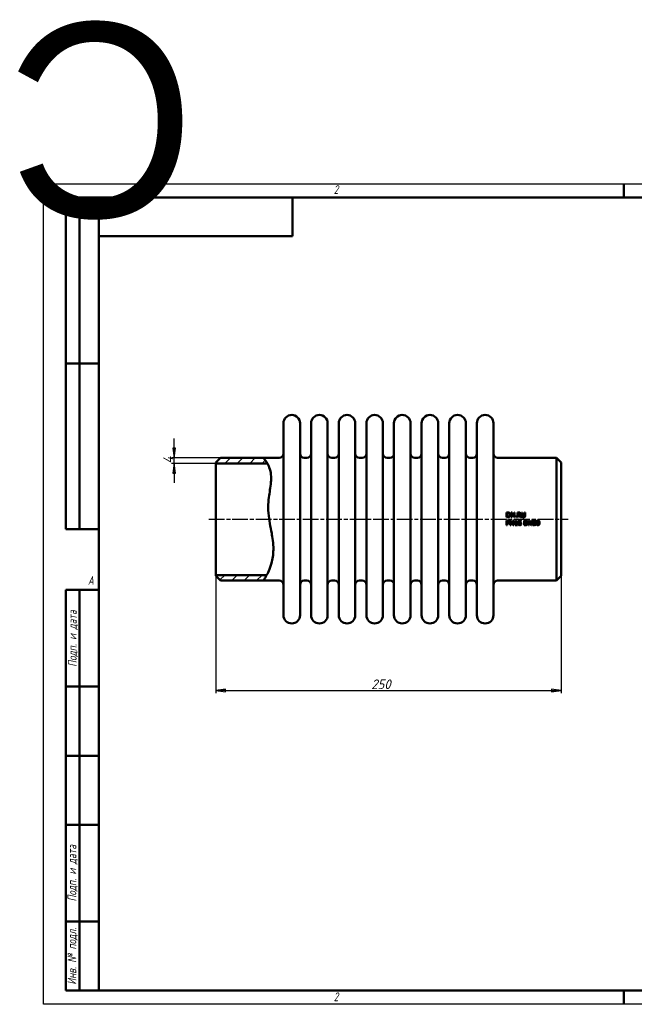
# Model space of a CAD drawing. Header units: millimetres. Extents: x -858 to 2365, y -139 to 713.
# Tile 2 of 4: x -17 to 427, y 0 to 713. Entities that reach past the tile are written whole.
import ezdxf
from ezdxf.enums import TextEntityAlignment as Align

# ---------------------------------------------------------------- set-up
doc = ezdxf.new("R2018")
doc.units = ezdxf.units.MM
doc.header["$LTSCALE"] = 2
doc.linetypes.add('CHAIN', pattern=[0.7087, 0.4724, -0.0591, 0.1181, -0.0591])
for name, color, linetype, lineweight in [('Видимый контур (ГОСТ)', 7, 'Continuous', 50), ('Кромка (ГОСТ)', 7, 'Continuous', 50), ('Обозначение (ГОСТ)', 7, 'Continuous', 25), ('Осевая линия (ГОСТ)', 7, 'Continuous', 25), ('Размер (ГОСТ)', 7, 'Continuous', 25), ('Штриховка (ГОСТ)', 7, 'Continuous', 18), ('Эскизная геометрия (ГОСТ)', 7, 'Continuous', 50)]:
    doc.layers.add(name, color=color, linetype=linetype, lineweight=lineweight)
doc.styles.add('Альтернативный текст (ГОСТ)', font='arial.ttf', dxfattribs={"width": 0.8})
doc.styles.add('Обычный текст (ГОСТ)', font='GOST Common Italic.ttf')
doc.dimstyles.new('Обычный (ГОСТ)', dxfattribs={"dimscale": 2, "dimtxt": 3.5, "dimasz": 3.5, "dimexe": 1, "dimexo": 0, "dimgap": 0.5, "dimtad": 1, "dimtxsty": 'Обычный текст (ГОСТ)', "dimblk": 'Filled-1', "dimcen": 0.09, "dimdle": 15, "dimclrd": 256, "dimclre": 256, "dimclrt": 256, "dimazin": 2, "dimtfac": 0.714286, "dimtdec": 3, "dimtmove": 0, "dimatfit": 3, "dimfxl": 1, "dimtolj": 1, "dimlwd": 25, "dimlwe": 25, "dimarcsym": 0})
pattern_1 = [(45, (0, 0), (-4.49013, 4.49013), [])]

# ---------------------------------------------------------------- blocks, each defined once
blk = doc.blocks.new('Рамки ГОСТ - Рамка')
at = {"layer": 'Кромка (ГОСТ)', "lineweight": 25}
for p, q in [((0, 0), (0, 297)), ((0, 297), (420, 297)), ((420, 297), (420, 0)), ((420, 0), (0, 0))]:
    blk.add_line(p, q, dxfattribs=at)
at = {"layer": 'Кромка (ГОСТ)'}
for p, q in [((210, 292), (210, 297)), ((415, 292), (20, 292)), ((20, 292), (20, 5)), ((415, 5), (415, 292)), ((20, 5), (415, 5)), ((210, 5), (210, 0))]:
    blk.add_line(p, q, dxfattribs=at)
at = {"layer": 'Кромка (ГОСТ)', "char_height": 3.17, "attachment_point": 1, "style": 'Альтернативный текст (ГОСТ)'}
for s, insert, width in [('\\fGOST Common|b0|i1;{\\H3.1700;2}', (105, 296.5), 5.2328), ('\\fGOST Common|b0|i1;{\\H3.1700;1}', (315.02, 296.44), 5.2327), ('\\fGOST Common|b0|i1;{\\H3.1700;A}', (16, 155), 5.1335), ('\\fGOST Common|b0|i1;{\\H3.1700;A}', (416, 148.5), 5.0704), ('\\fGOST Common|b0|i1;{\\H3.1700;2}', (104.99, 4.3), 5.2328), ('\\fGOST Common|b0|i1;{\\H3.1700;1}', (315, 4.14), 6.6287)]:
    blk.add_mtext(s, dxfattribs=dict(at, insert=insert, width=width))
blk = doc.blocks.new('ГОСТ - Доп. графы 1')
at = {"layer": 'Эскизная геометрия (ГОСТ)'}
for p, q in [((-12, 0), (-12, 145)), ((-12, 145), (0, 145)), ((-7, 145), (-7, 0)), ((-12, 110), (-7, 110)), ((-7, 110), (0, 110)), ((-12, 85), (-7, 85)), ((-7, 85), (0, 85)), ((-12, 60), (-7, 60)), ((-7, 60), (0, 60)), ((-12, 25), (-7, 25)), ((-7, 25), (0, 25)), ((0, 0), (-12, 0))]:
    blk.add_line(p, q, dxfattribs=at)
at = {"layer": 'Обозначение (ГОСТ)', "char_height": 3.17, "attachment_point": 5, "rotation": 90, "style": 'Альтернативный текст (ГОСТ)'}
for s, insert, width in [('\\fGOST Common|b0|i1;{\\H3.1700;Подп. и дата}', (-9.37, 127.41), 34.7679), ('\\fGOST Common|b0|i1;{\\H3.1700;Подп. и дата}', (-9.5, 42.47), 35.1486), ('\\fGOST Common|b0|i1;{\\H3.1700;Инв. № подл.}', (-9.5, 12.41), 24.9618)]:
    blk.add_mtext(s, dxfattribs=dict(at, insert=insert, width=width))
at = {"layer": 'Обозначение (ГОСТ)', "lineweight": 30, "flags": 17}
for tag, p in [('Подп._и_дата_2', (-3.53, 127.51)), ('Инв._номер_дубликата', (-3.41, 97.47)), ('Взамен_инв._номера', (-3.46, 72.53)), ('Подп._и_дата_1', (-3.42, 42.35)), ('ИНВЕНТАРНЫЙ_НОМЕР', (-3.33, 12.68))]:
    blk.add_attdef(tag, text='', height=3.17, rotation=90, dxfattribs=at).set_placement(p, align=Align.MIDDLE_CENTER)
blk = doc.blocks.new('ГОСТ - Доп. графы 2')
at = {"layer": 'Эскизная геометрия (ГОСТ)'}
for p, q in [((-12, 0), (-12, 120)), ((-12, 120), (0, 120)), ((-7, 0), (-7, 120)), ((-12, 60), (0, 60)), ((0, 0), (-12, 0))]:
    blk.add_line(p, q, dxfattribs=at)
at = {"layer": 'Обозначение (ГОСТ)', "lineweight": 30, "flags": 17}
for tag, p in [('Первичная_применяемость', (-3.65, 90.03)), ('Справочный_номер', (-3.55, 30.02))]:
    blk.add_attdef(tag, text='', height=3.17, rotation=90, dxfattribs=at).set_placement(p, align=Align.MIDDLE_CENTER)
blk = doc.blocks.new('ГОСТ - Доп. графы 3')
at = {"layer": 'Эскизная геометрия (ГОСТ)'}
for p, q in [((0, 0), (70, 0)), ((70, 0), (70, -14)), ((70, -14), (0, -14))]:
    blk.add_line(p, q, dxfattribs=at)
at = {"layer": 'Обозначение (ГОСТ)', "lineweight": 30}
blk.add_attdef('ОБОЗНАЧЕНИЕ', text='', height=5, rotation=180, dxfattribs=at).set_placement((34.94, -6.97), align=Align.MIDDLE_CENTER)
blk = doc.blocks.new('Filled-1')
at = {"color": 0}
for p, q in [((0, 0), (-1, 0.14)), ((-1, 0.14), (-1, -0.14)), ((-1, 0), (0, 0)), ((-1, -0.14), (0, 0))]:
    blk.add_line(p, q, dxfattribs=at)
at = {"color": 0, "flags": 128}
blk.add_lwpolyline([(-1, -0.14), (0, 0), (-1, 0.14), (-1, -0.14)], dxfattribs=at)
at = {"color": 0}
blk.add_solid([(-1, -0.14), (0, 0), (-1, 0.14), (-1, -0.14)], dxfattribs=at)
blk = doc.blocks.new('*D9')
at = {"layer": 'Defpoints', "color": 0, "linetype": 'Continuous', "transparency": 16777216}
for p in [(124.56, 310.23), (374.56, 310.23), (374.56, 227.2)]:
    blk.add_point(p, dxfattribs=at)
at = {"layer": 'Размер (ГОСТ)', "linetype": 'Continuous', "lineweight": 25, "transparency": 16777216}
for p, q in [((124.56, 310.23), (124.56, 225.2)), ((374.56, 310.23), (374.56, 225.2)), ((131.56, 227.2), (367.56, 227.2))]:
    blk.add_line(p, q, dxfattribs=at)
at = {"layer": 'Размер (ГОСТ)', "linetype": 'Continuous', "lineweight": 25, "transparency": 16777216, "xscale": 7, "yscale": 7, "zscale": 7, "rotation": 180}
blk.add_blockref('Filled-1', (124.56, 227.2), dxfattribs=at)
at = {"layer": 'Размер (ГОСТ)', "linetype": 'Continuous', "lineweight": 25, "transparency": 16777216, "xscale": 7, "yscale": 7, "zscale": 7}
blk.add_blockref('Filled-1', (374.56, 227.2), dxfattribs=at)
at = {"layer": 'Размер (ГОСТ)', "linetype": 'Continuous', "lineweight": 25, "transparency": 16777216, "insert": (237.13, 235.2), "char_height": 7, "attachment_point": 1, "style": 'Обычный текст (ГОСТ)'}
blk.add_mtext('\\A1;250', dxfattribs=at)
blk = doc.blocks.new('*D11')
at = {"layer": 'Defpoints', "color": 0, "linetype": 'Continuous', "transparency": 16777216}
for p in [(94.56, 395.63), (128.06, 395.63), (124.56, 391.63)]:
    blk.add_point(p, dxfattribs=at)
at = {"layer": 'Размер (ГОСТ)', "linetype": 'Continuous', "lineweight": 25, "transparency": 16777216}
for p, q in [((94.56, 402.63), (94.56, 409.63)), ((128.06, 395.63), (92.56, 395.63)), ((94.56, 391.63), (94.56, 395.63)), ((124.56, 391.63), (92.56, 391.63)), ((94.56, 384.63), (94.56, 377.63))]:
    blk.add_line(p, q, dxfattribs=at)
at = {"layer": 'Размер (ГОСТ)', "linetype": 'Continuous', "lineweight": 25, "transparency": 16777216, "xscale": 7, "yscale": 7, "zscale": 7}
for p, rotation in [((94.56, 395.63), 270), ((94.56, 391.63), 90)]:
    blk.add_blockref('Filled-1', p, dxfattribs=dict(at, rotation=rotation))
at = {"layer": 'Размер (ГОСТ)', "linetype": 'Continuous', "lineweight": 25, "transparency": 16777216, "insert": (86.56, 391.47), "char_height": 7, "attachment_point": 1, "rotation": 90, "style": 'Обычный текст (ГОСТ)'}
blk.add_mtext('\\A1;4', dxfattribs=at)

msp = doc.modelspace()

# ---------------------------------------------------------------- hatches: boundary and pattern name
at = {"layer": 'Штриховка (ГОСТ)'}
h = msp.add_hatch(dxfattribs=at)
h.set_pattern_fill('ANSI31', color=256, scale=50.8, style=0)
h.set_pattern_definition(pattern_1)
edge = h.paths.add_edge_path()
edge.add_spline(control_points=[(159.023, 395.63), (159.259, 395.382), (159.612, 395.011), (160.962, 393.137), (161.426, 392.447), (161.891, 391.631)], knot_values=[0, 0, 0, 0, 1.3175697, 1.3175697, 1.8887508, 1.8887508, 1.8887508, 1.8887508], degree=3, periodic=0)
edge.add_line((161.891, 391.631), (161.89, 391.63))
edge.add_line((161.89, 391.63), (124.561, 391.63))
edge.add_line((124.561, 391.63), (124.561, 392.13))
edge.add_line((124.561, 392.13), (128.061, 395.63))
edge.add_line((128.061, 395.63), (159.023, 395.63))
h = msp.add_hatch(dxfattribs=at)
h.set_pattern_fill('ANSI31', color=256, scale=50.8, style=0)
h.set_pattern_definition(pattern_1)
edge = h.paths.add_edge_path()
edge.add_line((128.061, 306.73), (124.561, 310.23))
edge.add_line((124.561, 310.23), (124.561, 310.73))
edge.add_line((124.561, 310.73), (161.451, 310.73))
edge.add_line((161.451, 310.73), (161.452, 310.73))
edge.add_spline(control_points=[(161.452, 310.73), (161.263, 310.382), (161.08, 310.056), (160.331, 308.751), (159.846, 307.986), (159.195, 306.981), (159.092, 306.83), (159.023, 306.73)], knot_values=[9.3460618, 9.3460618, 9.3460618, 9.3460618, 9.4579745, 9.4579745, 9.8241056, 9.8241056, 10.1787953, 10.1787953, 10.1787953, 10.1787953], degree=3, periodic=0)
edge.add_line((159.023, 306.73), (128.061, 306.73))

# ---------------------------------------------------------------- linework, layer by layer
at = {"layer": 'Видимый контур (ГОСТ)'}
for p, q in [((173.561, 281.73), (173.561, 420.63)), ((185.561, 281.73), (185.561, 420.63)), ((193.561, 281.73), (193.561, 420.63)), ((205.561, 281.73), (205.561, 420.63)), ((213.561, 281.73), (213.561, 420.63)), ((225.561, 281.73), (225.561, 420.63)), ((233.561, 281.73), (233.561, 420.63)), ((245.561, 281.73), (245.561, 420.63)), ((253.561, 281.73), (253.561, 420.63)), ((265.561, 281.73), (265.561, 420.63)), ((273.561, 281.73), (273.561, 420.63)), ((285.561, 281.73), (285.561, 420.63)), ((293.561, 281.73), (293.561, 420.63)), ((305.561, 281.73), (305.561, 420.63)), ((313.561, 281.73), (313.561, 420.63)), ((325.561, 281.73), (325.561, 420.63)), ((124.561, 392.13), (128.061, 395.63)), ((124.561, 391.63), (124.561, 392.13)), ((128.061, 395.63), (159.023, 395.63)), ((159.023, 395.63), (170.561, 395.63)), ((188.561, 395.63), (190.561, 395.63)), ((208.561, 395.63), (210.561, 395.63)), ((228.561, 395.63), (230.561, 395.63)), ((248.561, 395.63), (250.561, 395.63)), ((268.561, 395.63), (270.561, 395.63)), ((288.561, 395.63), (290.561, 395.63)), ((308.561, 395.63), (310.561, 395.63)), ((328.561, 395.63), (371.061, 395.63)), ((371.061, 306.73), (371.061, 395.63)), ((374.561, 392.13), (371.061, 395.63)), ((374.561, 392.13), (374.561, 310.23)), ((161.89, 391.63), (124.561, 391.63)), ((124.561, 310.73), (124.561, 391.63)), ((335.09, 356.073), (335.09, 352.573)), ((335.09, 356.073), (335.887, 356.073)), ((335.895, 352.573), (335.09, 352.573)), ((335.09, 350.311), (335.969, 350.311)), ((335.09, 350.311), (335.09, 346.811)), ((335.555, 352.976), (335.555, 355.671)), ((335.909, 355.671), (335.555, 355.671)), ((335.555, 352.976), (335.909, 352.976)), ((335.941, 349.908), (335.555, 349.908)), ((335.555, 348.513), (335.555, 349.908)), ((337.745, 350.311), (337.745, 346.811)), ((337.745, 350.311), (338.405, 350.311)), ((338.178, 349.829), (339.727, 346.811)), ((338.178, 346.811), (338.178, 349.829)), ((338.354, 356.073), (339.015, 356.073)), ((338.354, 356.073), (338.354, 352.573)), ((338.788, 352.573), (338.354, 352.573)), ((339.815, 347.54), (338.405, 350.311)), ((338.788, 352.573), (338.788, 355.591)), ((338.788, 355.591), (340.337, 352.573)), ((340.425, 353.302), (339.015, 356.073)), ((339.815, 350.311), (340.249, 350.311)), ((339.815, 350.311), (339.815, 347.54)), ((340.249, 346.811), (340.249, 350.311)), ((340.859, 352.573), (340.337, 352.573)), ((340.425, 356.073), (340.425, 353.302)), ((340.425, 356.073), (340.859, 356.073)), ((340.859, 352.573), (340.859, 356.073)), ((341.134, 349.834), (341.134, 349.514)), ((341.769, 349.514), (341.134, 349.514)), ((341.659, 353.243), (342.22, 353.243)), ((341.659, 353.243), (341.659, 352.573)), ((342.22, 352.573), (341.659, 352.573)), ((341.769, 349.514), (341.769, 347.168)), ((341.857, 350.322), (342.22, 350.322)), ((342.22, 352.573), (342.22, 353.243)), ((342.22, 347.168), (342.22, 350.322)), ((343.026, 356.073), (343.026, 352.573)), ((343.026, 356.073), (343.928, 356.073)), ((343.491, 352.573), (343.026, 352.573)), ((343.491, 354.355), (343.491, 355.671)), ((343.953, 355.671), (343.491, 355.671)), ((343.491, 354.355), (343.899, 354.355)), ((343.491, 352.573), (343.491, 353.966)), ((344.024, 353.966), (343.491, 353.966)), ((344.024, 353.966), (345.13, 352.573)), ((345.734, 352.573), (344.489, 354.097)), ((345.734, 352.573), (345.13, 352.573)), ((345.394, 349.877), (345.374, 349.877)), ((345.394, 349.877), (345.394, 350.328)), ((345.97, 356.073), (346.435, 356.073)), ((345.97, 356.073), (345.97, 353.889)), ((346.435, 353.889), (346.435, 356.073)), ((347.714, 350.311), (348.511, 350.311)), ((347.714, 350.311), (347.714, 346.811)), ((348.037, 356.073), (348.037, 353.878)), ((348.037, 356.073), (348.503, 356.073)), ((348.534, 349.908), (348.179, 349.908)), ((348.179, 347.214), (348.179, 349.908)), ((348.503, 353.889), (348.503, 356.073)), ((350.979, 350.311), (350.979, 346.811)), ((350.979, 350.311), (351.64, 350.311)), ((351.413, 349.829), (352.961, 346.811)), ((351.413, 346.811), (351.413, 349.829)), ((353.049, 347.54), (351.64, 350.311)), ((353.049, 350.311), (353.483, 350.311)), ((353.049, 350.311), (353.049, 347.54)), ((353.483, 346.811), (353.483, 350.311)), ((335.555, 346.811), (335.09, 346.811)), ((335.555, 348.513), (335.873, 348.513)), ((335.949, 348.115), (335.555, 348.115)), ((335.555, 346.811), (335.555, 348.115)), ((338.178, 346.811), (337.745, 346.811)), ((340.249, 346.811), (339.727, 346.811)), ((341.134, 347.168), (341.769, 347.168)), ((341.134, 347.168), (341.134, 346.811)), ((342.841, 346.811), (341.134, 346.811)), ((342.22, 347.168), (342.841, 347.168)), ((342.841, 346.811), (342.841, 347.168)), ((348.52, 346.811), (347.714, 346.811)), ((348.179, 347.214), (348.534, 347.214)), ((351.413, 346.811), (350.979, 346.811)), ((353.483, 346.811), (352.961, 346.811)), ((354.604, 348.694), (354.604, 348.68)), ((355.67, 348.66), (355.67, 348.674)), ((124.561, 310.73), (161.451, 310.73)), ((124.561, 310.23), (124.561, 310.73)), ((128.061, 306.73), (124.561, 310.23)), ((128.061, 306.73), (159.023, 306.73)), ((159.023, 306.73), (170.561, 306.73)), ((188.561, 306.73), (190.561, 306.73)), ((208.561, 306.73), (210.561, 306.73)), ((228.561, 306.73), (230.561, 306.73)), ((248.561, 306.73), (250.561, 306.73)), ((268.561, 306.73), (270.561, 306.73)), ((288.561, 306.73), (290.561, 306.73)), ((308.561, 306.73), (310.561, 306.73)), ((328.561, 306.73), (371.061, 306.73)), ((374.561, 310.23), (371.061, 306.73))]:
    msp.add_line(p, q, dxfattribs=at)
for centre, radius, start, end in [((179.561, 420.63), 6, 0, 180), ((199.561, 420.63), 6, 0, 180), ((219.561, 420.63), 6, 0, 180), ((239.561, 420.63), 6, 0, 180), ((259.561, 420.63), 6, 0, 180), ((279.561, 420.63), 6, 0, 180), ((299.561, 420.63), 6, 0, 180), ((319.561, 420.63), 6, 0, 180), ((170.561, 398.63), 3, 270, 0), ((188.561, 398.63), 3, 180, 270), ((190.561, 398.63), 3, 270, 0), ((208.561, 398.63), 3, 180, 270), ((210.561, 398.63), 3, 270, 0), ((228.561, 398.63), 3, 180, 270), ((230.561, 398.63), 3, 270, 0), ((248.561, 398.63), 3, 180, 270), ((250.561, 398.63), 3, 270, 0), ((268.561, 398.63), 3, 180, 270), ((270.561, 398.63), 3, 270, 0), ((288.561, 398.63), 3, 180, 270), ((290.561, 398.63), 3, 270, 0), ((308.561, 398.63), 3, 180, 270), ((310.561, 398.63), 3, 270, 0), ((328.561, 398.63), 3, 180, 270), ((170.561, 303.73), 3, 0, 90), ((188.561, 303.73), 3, 90, 180), ((190.561, 303.73), 3, 0, 90), ((208.561, 303.73), 3, 90, 180), ((210.561, 303.73), 3, 0, 90), ((228.561, 303.73), 3, 90, 180), ((230.561, 303.73), 3, 0, 90), ((248.561, 303.73), 3, 90, 180), ((250.561, 303.73), 3, 0, 90), ((268.561, 303.73), 3, 90, 180), ((270.561, 303.73), 3, 0, 90), ((288.561, 303.73), 3, 90, 180), ((290.561, 303.73), 3, 0, 90), ((308.561, 303.73), 3, 90, 180), ((310.561, 303.73), 3, 0, 90), ((328.561, 303.73), 3, 90, 180), ((179.561, 281.73), 6, 180, 0), ((199.561, 281.73), 6, 180, 0), ((219.561, 281.73), 6, 180, 0), ((239.561, 281.73), 6, 180, 0), ((259.561, 281.73), 6, 180, 0), ((279.561, 281.73), 6, 180, 0), ((299.561, 281.73), 6, 180, 0), ((319.561, 281.73), 6, 180, 0)]:
    msp.add_arc(centre, radius, start, end, dxfattribs=at)
for points, knots in [([(159.023, 395.63), (159.023, 395.63), (159.612, 395.011), (161.693, 392.122), (163.271, 389.577), (164.443, 384.414), (164.636, 382.633), (164.619, 377.012), (163.939, 373.224), (162.911, 366.216), (162.256, 361.516), (163.143, 350.48), (164.235, 345.626), (165.577, 338.1), (166.308, 333.804), (166.234, 325.483), (165.734, 322.25), (163.84, 315.253), (162.166, 311.949), (160.331, 308.751), (159.846, 307.986), (159.195, 306.981), (159.023, 306.73), (159.023, 306.73)], [0, 0, 0, 0, 1.3175697, 1.3175697, 2.911917, 2.911917, 3.6394824, 3.6394824, 4.9826506, 4.9826506, 6.2831446, 6.2831446, 7.3830892, 7.3830892, 8.1019114, 8.1019114, 8.6523423, 8.6523423, 9.4579745, 9.4579745, 9.8241056, 9.8241056, 10.1787953, 10.1787953, 10.1787953, 10.1787953]), ([(335.887, 356.073), (336.154, 356.073), (336.438, 356.057), (336.766, 355.972), (336.963, 355.912), (337.14, 355.795)], [0, 0, 0, 0, 0.08005265, 0.08005265, 0.12013389, 0.12013389, 0.12013389, 0.12013389]), ([(337.135, 352.854), (336.973, 352.753), (336.8, 352.675), (336.493, 352.608), (336.28, 352.573), (335.895, 352.573)], [0, 0, 0, 0, 0.057154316, 0.057154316, 0.094201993, 0.094201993, 0.094201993, 0.094201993]), ([(336.834, 355.461), (336.721, 355.528), (336.601, 355.578), (336.377, 355.637), (336.209, 355.671), (335.909, 355.671)], [0, 0, 0, 0, 0.039502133, 0.039502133, 0.069283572, 0.069283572, 0.069283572, 0.069283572]), ([(335.909, 352.976), (336.088, 352.976), (336.277, 352.989), (336.492, 353.034), (336.576, 353.053), (336.747, 353.127), (336.814, 353.165), (336.877, 353.209)], [0, 0, 0, 0, 0.0536321, 0.0536321, 0.065818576, 0.065818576, 0.074424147, 0.074424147, 0.074424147, 0.074424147]), ([(336.565, 349.775), (336.494, 349.822), (336.416, 349.853), (336.201, 349.903), (336.04, 349.908), (335.941, 349.908)], [0, 0, 0, 0, 0.025462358, 0.025462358, 0.066174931, 0.066174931, 0.066174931, 0.066174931]), ([(335.969, 350.311), (336.141, 350.311), (336.331, 350.299), (336.597, 350.237), (336.741, 350.192), (336.885, 350.092)], [0, 0, 0, 0, 0.051705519, 0.051705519, 0.081660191, 0.081660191, 0.081660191, 0.081660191]), ([(336.817, 349.241), (336.817, 349.341), (336.803, 349.441), (336.744, 349.582), (336.718, 349.627), (336.65, 349.709), (336.61, 349.745), (336.565, 349.775)], [0, 0, 0, 0, 0.029845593, 0.029845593, 0.045819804, 0.045819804, 0.062101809, 0.062101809, 0.062101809, 0.062101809]), ([(337.364, 354.326), (337.364, 354.507), (337.344, 354.692), (337.25, 354.987), (337.194, 355.102), (337.04, 355.308), (336.945, 355.393), (336.834, 355.461)], [0, 0, 0, 0, 0.05450753, 0.05450753, 0.09301381, 0.09301381, 0.13193082, 0.13193082, 0.13193082, 0.13193082]), ([(336.877, 353.209), (336.99, 353.285), (337.085, 353.38), (337.247, 353.627), (337.292, 353.762), (337.352, 354.017), (337.364, 354.174), (337.364, 354.326)], [0, 0, 0, 0, 0.04100973, 0.04100973, 0.08890708, 0.08890708, 0.1555604, 0.1555604, 0.1555604, 0.1555604]), ([(336.885, 350.092), (336.991, 350.02), (337.08, 349.931), (337.214, 349.725), (337.246, 349.636), (337.292, 349.465), (337.302, 349.36), (337.302, 349.256)], [0, 0, 0, 0, 0.03850707, 0.03850707, 0.07373945, 0.07373945, 0.124114, 0.124114, 0.124114, 0.124114]), ([(337.849, 354.321), (337.849, 354.116), (337.823, 353.914), (337.693, 353.499), (337.596, 353.337), (337.414, 353.081), (337.287, 352.955), (337.135, 352.854)], [0, 0, 0, 0, 0.06154448, 0.06154448, 0.1304304, 0.1304304, 0.22508789, 0.22508789, 0.22508789, 0.22508789]), ([(337.14, 355.795), (337.307, 355.685), (337.447, 355.546), (337.633, 355.271), (337.718, 355.119), (337.829, 354.713), (337.849, 354.516), (337.849, 354.321)], [0, 0, 0, 0, 0.06027059, 0.06027059, 0.09991565, 0.09991565, 0.13425371, 0.13425371, 0.13425371, 0.13425371]), ([(341.134, 349.834), (341.284, 349.834), (341.437, 349.847), (341.643, 349.917), (341.686, 349.949), (341.74, 349.994), (341.767, 350.029), (341.809, 350.103), (341.823, 350.142), (341.846, 350.227), (341.853, 350.275), (341.857, 350.322)], [0, 0, 0, 0, 0.04491824, 0.04491824, 0.07496631, 0.07496631, 0.12676851, 0.12676851, 0.17472033, 0.17472033, 0.23011722, 0.23011722, 0.23011722, 0.23011722]), ([(343.428, 348.348), (343.428, 348.551), (343.442, 348.756), (343.514, 349.175), (343.565, 349.326), (343.653, 349.555), (343.723, 349.689), (343.811, 349.812)], [0, 0, 0, 0, 0.06089203, 0.06089203, 0.12776479, 0.12776479, 0.23590006, 0.23590006, 0.23590006, 0.23590006]), ([(343.811, 349.812), (343.912, 349.953), (344.037, 350.07), (344.275, 350.218), (344.394, 350.279), (344.699, 350.36), (344.848, 350.376), (344.997, 350.376)], [0, 0, 0, 0, 0.05225393, 0.05225393, 0.08396137, 0.08396137, 0.11215404, 0.11215404, 0.11215404, 0.11215404]), ([(343.899, 354.355), (344.019, 354.355), (344.143, 354.364), (344.285, 354.395), (344.344, 354.409), (344.455, 354.469), (344.495, 354.5), (344.532, 354.536)], [0, 0, 0, 0, 0.036026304, 0.036026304, 0.043531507, 0.043531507, 0.048696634, 0.048696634, 0.048696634, 0.048696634]), ([(344.935, 349.97), (344.801, 349.97), (344.669, 349.95), (344.441, 349.856), (344.349, 349.794), (344.189, 349.638), (344.117, 349.54), (343.97, 349.221), (343.929, 349.007), (343.911, 348.802)], [0, 0, 0, 0, 0.04008601, 0.04008601, 0.07396533, 0.07396533, 0.10702182, 0.10702182, 0.15413971, 0.15413971, 0.15413971, 0.15413971]), ([(343.928, 356.073), (344.088, 356.073), (344.271, 356.066), (344.462, 356.036), (344.537, 356.023), (344.697, 355.96), (344.759, 355.927), (344.818, 355.889)], [0, 0, 0, 0, 0.048133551, 0.048133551, 0.057636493, 0.057636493, 0.0642358, 0.0642358, 0.0642358, 0.0642358]), ([(344.509, 355.552), (344.444, 355.594), (344.371, 355.623), (344.225, 355.656), (344.119, 355.671), (343.953, 355.671)], [0, 0, 0, 0, 0.02350354, 0.02350354, 0.04504988, 0.04504988, 0.04504988, 0.04504988]), ([(345.215, 355.123), (345.215, 354.972), (345.192, 354.821), (345.11, 354.623), (345.052, 354.499), (344.866, 354.311), (344.801, 354.26), (344.654, 354.167), (344.573, 354.128), (344.489, 354.097)], [0, 0, 0, 0, 0.045655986, 0.045655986, 0.064505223, 0.064505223, 0.07318038, 0.07318038, 0.082527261, 0.082527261, 0.082527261, 0.082527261]), ([(344.73, 355.086), (344.73, 355.169), (344.718, 355.252), (344.671, 355.374), (344.648, 355.415), (344.587, 355.491), (344.55, 355.524), (344.509, 355.552)], [0, 0, 0, 0, 0.025004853, 0.025004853, 0.039477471, 0.039477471, 0.054351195, 0.054351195, 0.054351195, 0.054351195]), ([(344.532, 354.536), (344.588, 354.589), (344.632, 354.651), (344.684, 354.769), (344.702, 354.824), (344.726, 354.955), (344.73, 355.021), (344.73, 355.086)], [0, 0, 0, 0, 0.023238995, 0.023238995, 0.03881104, 0.03881104, 0.053948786, 0.053948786, 0.053948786, 0.053948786]), ([(344.818, 355.889), (344.919, 355.824), (345.003, 355.744), (345.13, 355.558), (345.161, 355.48), (345.206, 355.317), (345.215, 355.22), (345.215, 355.123)], [0, 0, 0, 0, 0.03587714, 0.03587714, 0.06755868, 0.06755868, 0.10995847, 0.10995847, 0.10995847, 0.10995847]), ([(345.374, 349.877), (345.324, 349.903), (345.255, 349.924), (345.154, 349.95), (345.066, 349.97), (344.935, 349.97)], [0, 0, 0, 0, 0.017131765, 0.017131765, 0.02670234, 0.02670234, 0.02670234, 0.02670234]), ([(344.997, 350.376), (345.07, 350.376), (345.143, 350.373), (345.251, 350.361), (345.323, 350.352), (345.394, 350.328)], [0, 0, 0, 0, 0.021794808, 0.021794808, 0.032649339, 0.032649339, 0.032649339, 0.032649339]), ([(346.304, 352.823), (346.21, 352.916), (346.136, 353.025), (346.04, 353.255), (345.97, 353.472), (345.97, 353.889)], [0, 0, 0, 0, 0.039985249, 0.039985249, 0.074912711, 0.074912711, 0.074912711, 0.074912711]), ([(347.235, 352.5), (347.054, 352.5), (346.867, 352.52), (346.631, 352.603), (346.557, 352.636), (346.418, 352.722), (346.358, 352.769), (346.304, 352.823)], [0, 0, 0, 0, 0.054201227, 0.054201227, 0.074864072, 0.074864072, 0.092778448, 0.092778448, 0.092778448, 0.092778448]), ([(346.435, 353.889), (346.435, 353.772), (346.44, 353.643), (346.468, 353.467), (346.48, 353.408), (346.525, 353.288), (346.552, 353.234), (346.585, 353.183)], [0, 0, 0, 0, 0.035363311, 0.035363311, 0.053372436, 0.053372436, 0.069708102, 0.069708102, 0.069708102, 0.069708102]), ([(346.585, 353.183), (346.628, 353.119), (346.681, 353.065), (346.82, 352.972), (346.895, 352.945), (347.048, 352.905), (347.143, 352.897), (347.235, 352.897)], [0, 0, 0, 0, 0.023238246, 0.023238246, 0.050069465, 0.050069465, 0.087665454, 0.087665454, 0.087665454, 0.087665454]), ([(347.235, 352.897), (347.366, 352.897), (347.497, 352.916), (347.657, 352.983), (347.715, 353.011), (347.818, 353.094), (347.856, 353.135), (347.887, 353.183)], [0, 0, 0, 0, 0.039401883, 0.039401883, 0.051947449, 0.051947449, 0.061547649, 0.061547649, 0.061547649, 0.061547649]), ([(348.168, 352.823), (348.066, 352.723), (347.949, 352.646), (347.713, 352.552), (347.537, 352.5), (347.235, 352.5)], [0, 0, 0, 0, 0.042784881, 0.042784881, 0.076387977, 0.076387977, 0.076387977, 0.076387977]), ([(347.887, 353.183), (347.945, 353.27), (347.983, 353.366), (348.017, 353.53), (348.037, 353.654), (348.037, 353.878)], [0, 0, 0, 0, 0.031361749, 0.031361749, 0.050317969, 0.050317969, 0.050317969, 0.050317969]), ([(348.503, 353.889), (348.503, 353.722), (348.491, 353.547), (348.428, 353.236), (348.39, 353.142), (348.308, 352.98), (348.245, 352.896), (348.168, 352.823)], [0, 0, 0, 0, 0.05034153, 0.05034153, 0.09524044, 0.09524044, 0.15867982, 0.15867982, 0.15867982, 0.15867982]), ([(348.511, 350.311), (348.779, 350.311), (349.066, 350.295), (349.39, 350.21), (349.587, 350.15), (349.765, 350.033)], [0, 0, 0, 0, 0.08045983, 0.08045983, 0.118839, 0.118839, 0.118839, 0.118839]), ([(349.458, 349.698), (349.336, 349.771), (349.205, 349.824), (348.978, 349.878), (348.817, 349.908), (348.534, 349.908)], [0, 0, 0, 0, 0.042840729, 0.042840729, 0.069819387, 0.069819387, 0.069819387, 0.069819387]), ([(349.989, 348.564), (349.989, 348.747), (349.968, 348.934), (349.872, 349.23), (349.816, 349.344), (349.661, 349.548), (349.568, 349.631), (349.458, 349.698)], [0, 0, 0, 0, 0.05501504, 0.05501504, 0.09332665, 0.09332665, 0.13165941, 0.13165941, 0.13165941, 0.13165941]), ([(349.765, 350.033), (349.935, 349.92), (350.076, 349.779), (350.267, 349.492), (350.351, 349.336), (350.455, 348.935), (350.474, 348.746), (350.474, 348.558)], [0, 0, 0, 0, 0.0611502, 0.0611502, 0.10336086, 0.10336086, 0.13843506, 0.13843506, 0.13843506, 0.13843506]), ([(354.096, 349.468), (354.096, 349.585), (354.115, 349.698), (354.201, 349.906), (354.262, 349.995), (354.406, 350.144), (354.509, 350.23), (354.733, 350.328), (354.81, 350.351), (354.976, 350.383), (355.063, 350.39), (355.151, 350.39)], [0, 0, 0, 0, 0.03489591, 0.03489591, 0.06769381, 0.06769381, 0.09699869, 0.09699869, 0.11160473, 0.11160473, 0.12737526, 0.12737526, 0.12737526, 0.12737526]), ([(354.604, 348.694), (354.468, 348.773), (354.333, 348.873), (354.204, 349.043), (354.161, 349.11), (354.106, 349.293), (354.096, 349.381), (354.096, 349.468)], [0, 0, 0, 0, 0.047083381, 0.047083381, 0.063966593, 0.063966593, 0.078258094, 0.078258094, 0.078258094, 0.078258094]), ([(355.148, 350.044), (355.057, 350.044), (354.967, 350.031), (354.797, 349.962), (354.74, 349.915), (354.662, 349.839), (354.629, 349.79), (354.578, 349.667), (354.567, 349.595), (354.567, 349.522)], [0, 0, 0, 0, 0.02729125, 0.02729125, 0.05495371, 0.05495371, 0.08890286, 0.08890286, 0.130063, 0.130063, 0.130063, 0.130063]), ([(354.567, 349.522), (354.567, 349.451), (354.577, 349.38), (354.619, 349.278), (354.645, 349.226), (354.758, 349.104), (354.829, 349.054), (354.901, 349.012)], [0, 0, 0, 0, 0.02142596, 0.02142596, 0.033036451, 0.033036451, 0.044927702, 0.044927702, 0.044927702, 0.044927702]), ([(355.744, 349.494), (355.744, 349.57), (355.731, 349.644), (355.676, 349.778), (355.639, 349.833), (355.562, 349.912), (355.51, 349.959), (355.338, 350.031), (355.243, 350.044), (355.148, 350.044)], [0, 0, 0, 0, 0.022806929, 0.022806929, 0.043283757, 0.043283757, 0.055845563, 0.055845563, 0.068847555, 0.068847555, 0.068847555, 0.068847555]), ([(355.151, 350.39), (355.319, 350.39), (355.488, 350.367), (355.783, 350.249), (355.883, 350.174), (356.035, 350.026), (356.096, 349.939), (356.184, 349.732), (356.203, 349.617), (356.203, 349.5)], [0, 0, 0, 0, 0.05032334, 0.05032334, 0.09516376, 0.09516376, 0.14164411, 0.14164411, 0.19221543, 0.19221543, 0.19221543, 0.19221543]), ([(355.395, 348.793), (355.487, 348.864), (355.577, 348.949), (355.651, 349.072), (355.691, 349.142), (355.736, 349.333), (355.744, 349.414), (355.744, 349.494)], [0, 0, 0, 0, 0.034779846, 0.034779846, 0.042919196, 0.042919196, 0.048513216, 0.048513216, 0.048513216, 0.048513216]), ([(356.203, 349.5), (356.203, 349.393), (356.182, 349.289), (356.106, 349.098), (356.05, 348.992), (355.88, 348.803), (355.781, 348.73), (355.67, 348.674)], [0, 0, 0, 0, 0.032120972, 0.032120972, 0.061835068, 0.061835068, 0.090215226, 0.090215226, 0.090215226, 0.090215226]), ([(356.66, 348.558), (356.66, 348.86), (356.681, 349.196), (356.81, 349.724), (356.883, 349.864), (357.002, 350.052), (357.083, 350.141), (357.265, 350.27), (357.355, 350.311), (357.558, 350.369), (357.669, 350.382), (357.78, 350.382)], [0, 0, 0, 0, 0.09088334, 0.09088334, 0.16297606, 0.16297606, 0.25131285, 0.25131285, 0.32393102, 0.32393102, 0.40400336, 0.40400336, 0.40400336, 0.40400336]), ([(357.258, 349.624), (357.206, 349.492), (357.178, 349.337), (357.156, 349.116), (357.136, 348.906), (357.136, 348.558)], [0, 0, 0, 0, 0.042832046, 0.042832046, 0.066972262, 0.066972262, 0.066972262, 0.066972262]), ([(357.78, 349.993), (357.704, 349.993), (357.626, 349.982), (357.512, 349.937), (357.459, 349.909), (357.375, 349.826), (357.348, 349.792), (357.298, 349.713), (357.276, 349.669), (357.258, 349.624)], [0, 0, 0, 0, 0.022988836, 0.022988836, 0.036986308, 0.036986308, 0.045322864, 0.045322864, 0.054507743, 0.054507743, 0.054507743, 0.054507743]), ([(357.78, 350.382), (357.922, 350.382), (358.064, 350.361), (358.302, 350.265), (358.396, 350.203), (358.547, 350.053), (358.617, 349.96), (358.769, 349.646), (358.821, 349.437), (358.886, 349.016), (358.898, 348.784), (358.898, 348.561)], [0, 0, 0, 0, 0.04256463, 0.04256463, 0.07701225, 0.07701225, 0.10641279, 0.10641279, 0.14734489, 0.14734489, 0.19243781, 0.19243781, 0.19243781, 0.19243781]), ([(358.294, 349.63), (358.263, 349.708), (358.221, 349.783), (358.107, 349.904), (358.053, 349.933), (357.984, 349.963), (357.947, 349.974), (357.867, 349.99), (357.823, 349.993), (357.78, 349.993)], [0, 0, 0, 0, 0.02520348, 0.02520348, 0.04987811, 0.04987811, 0.07663389, 0.07663389, 0.10634957, 0.10634957, 0.10634957, 0.10634957]), ([(358.421, 348.561), (358.421, 348.728), (358.417, 348.904), (358.389, 349.256), (358.362, 349.458), (358.294, 349.63)], [0, 0, 0, 0, 0.0503993, 0.0503993, 0.10597496, 0.10597496, 0.10597496, 0.10597496]), ([(335.873, 348.513), (336.032, 348.513), (336.197, 348.523), (336.363, 348.566), (336.424, 348.584), (336.538, 348.649), (336.581, 348.683), (336.618, 348.722)], [0, 0, 0, 0, 0.047778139, 0.047778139, 0.059536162, 0.059536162, 0.068008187, 0.068008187, 0.068008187, 0.068008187]), ([(336.996, 348.479), (336.885, 348.37), (336.758, 348.286), (336.501, 348.178), (336.306, 348.115), (335.949, 348.115)], [0, 0, 0, 0, 0.046622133, 0.046622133, 0.0835005, 0.0835005, 0.0835005, 0.0835005]), ([(336.618, 348.722), (336.68, 348.784), (336.731, 348.855), (336.793, 349.006), (336.817, 349.102), (336.817, 349.241)], [0, 0, 0, 0, 0.026297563, 0.026297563, 0.049018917, 0.049018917, 0.049018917, 0.049018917]), ([(337.302, 349.256), (337.302, 349.118), (337.28, 348.985), (337.211, 348.796), (337.18, 348.724), (337.094, 348.588), (337.048, 348.53), (336.996, 348.479)], [0, 0, 0, 0, 0.041230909, 0.041230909, 0.060384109, 0.060384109, 0.076645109, 0.076645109, 0.076645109, 0.076645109]), ([(343.814, 347.055), (343.725, 347.148), (343.656, 347.258), (343.56, 347.47), (343.508, 347.604), (343.44, 347.982), (343.428, 348.168), (343.428, 348.348)], [0, 0, 0, 0, 0.038739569, 0.038739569, 0.070105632, 0.070105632, 0.097663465, 0.097663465, 0.097663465, 0.097663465]), ([(344.586, 346.737), (344.439, 346.737), (344.295, 346.76), (344.111, 346.835), (344.045, 346.866), (343.914, 346.957), (343.862, 347.003), (343.814, 347.055)], [0, 0, 0, 0, 0.044063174, 0.044063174, 0.059536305, 0.059536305, 0.071754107, 0.071754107, 0.071754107, 0.071754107]), ([(343.911, 348.464), (343.909, 348.432), (343.907, 348.399), (343.904, 348.353), (343.902, 348.312), (343.902, 348.243)], [0, 0, 0, 0, 0.009843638, 0.009843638, 0.013843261, 0.013843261, 0.013843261, 0.013843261]), ([(343.902, 348.243), (343.902, 348.088), (343.912, 347.917), (343.971, 347.644), (344.006, 347.561), (344.063, 347.438), (344.102, 347.372), (344.152, 347.318)], [0, 0, 0, 0, 0.04664967, 0.04664967, 0.08370505, 0.08370505, 0.12768001, 0.12768001, 0.12768001, 0.12768001]), ([(343.911, 348.802), (344.014, 348.873), (344.123, 348.933), (344.31, 349.003), (344.441, 349.046), (344.64, 349.046)], [0, 0, 0, 0, 0.037608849, 0.037608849, 0.059679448, 0.059679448, 0.059679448, 0.059679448]), ([(344.535, 348.657), (344.426, 348.657), (344.32, 348.641), (344.148, 348.586), (344.042, 348.546), (343.911, 348.464)], [0, 0, 0, 0, 0.032642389, 0.032642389, 0.053921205, 0.053921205, 0.053921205, 0.053921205]), ([(344.152, 347.318), (344.204, 347.26), (344.265, 347.208), (344.377, 347.155), (344.42, 347.141), (344.5, 347.124), (344.544, 347.12), (344.589, 347.12)], [0, 0, 0, 0, 0.023432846, 0.023432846, 0.037125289, 0.037125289, 0.053055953, 0.053055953, 0.053055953, 0.053055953]), ([(344.983, 348.535), (344.93, 348.577), (344.871, 348.607), (344.746, 348.642), (344.647, 348.657), (344.535, 348.657)], [0, 0, 0, 0, 0.020147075, 0.020147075, 0.038991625, 0.038991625, 0.038991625, 0.038991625]), ([(345.368, 347.066), (345.282, 346.977), (345.184, 346.903), (345.001, 346.811), (344.926, 346.784), (344.76, 346.746), (344.673, 346.737), (344.586, 346.737)], [0, 0, 0, 0, 0.03730518, 0.03730518, 0.061701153, 0.061701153, 0.087788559, 0.087788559, 0.087788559, 0.087788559]), ([(344.589, 347.12), (344.673, 347.12), (344.755, 347.133), (344.899, 347.192), (344.957, 347.231), (345.079, 347.349), (345.119, 347.421), (345.172, 347.545), (345.191, 347.615), (345.216, 347.764), (345.221, 347.845), (345.221, 347.925)], [0, 0, 0, 0, 0.0252107, 0.0252107, 0.04657441, 0.04657441, 0.07608082, 0.07608082, 0.10874876, 0.10874876, 0.14561905, 0.14561905, 0.14561905, 0.14561905]), ([(344.64, 349.046), (344.758, 349.046), (344.882, 349.035), (345.048, 348.991), (345.16, 348.956), (345.317, 348.839)], [0, 0, 0, 0, 0.035507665, 0.035507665, 0.051379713, 0.051379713, 0.051379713, 0.051379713]), ([(345.221, 347.925), (345.221, 348.031), (345.211, 348.143), (345.165, 348.289), (345.143, 348.345), (345.07, 348.453), (345.029, 348.497), (344.983, 348.535)], [0, 0, 0, 0, 0.031705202, 0.031705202, 0.046144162, 0.046144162, 0.058625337, 0.058625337, 0.058625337, 0.058625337]), ([(345.317, 348.839), (345.411, 348.768), (345.489, 348.683), (345.609, 348.479), (345.642, 348.376), (345.687, 348.175), (345.698, 348.06), (345.698, 347.945)], [0, 0, 0, 0, 0.03528254, 0.03528254, 0.07102831, 0.07102831, 0.11606677, 0.11606677, 0.11606677, 0.11606677]), ([(345.698, 347.945), (345.698, 347.803), (345.679, 347.662), (345.608, 347.439), (345.57, 347.352), (345.481, 347.198), (345.43, 347.128), (345.368, 347.066)], [0, 0, 0, 0, 0.042843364, 0.042843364, 0.070498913, 0.070498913, 0.097116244, 0.097116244, 0.097116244, 0.097116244]), ([(349.759, 347.092), (349.617, 347.003), (349.465, 346.932), (349.198, 346.859), (348.974, 346.811), (348.52, 346.811)], [0, 0, 0, 0, 0.050308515, 0.050308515, 0.08307403, 0.08307403, 0.08307403, 0.08307403]), ([(348.534, 347.214), (348.712, 347.214), (348.901, 347.226), (349.116, 347.271), (349.201, 347.291), (349.372, 347.365), (349.438, 347.402), (349.501, 347.446)], [0, 0, 0, 0, 0.053551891, 0.053551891, 0.066007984, 0.066007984, 0.074708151, 0.074708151, 0.074708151, 0.074708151]), ([(349.501, 347.446), (349.614, 347.523), (349.709, 347.617), (349.871, 347.863), (349.914, 347.995), (349.976, 348.248), (349.989, 348.408), (349.989, 348.564)], [0, 0, 0, 0, 0.04108795, 0.04108795, 0.08831004, 0.08831004, 0.15828862, 0.15828862, 0.15828862, 0.15828862]), ([(350.474, 348.558), (350.474, 348.324), (350.439, 348.095), (350.329, 347.795), (350.293, 347.716), (350.193, 347.531), (350.122, 347.428), (349.956, 347.242), (349.863, 347.16), (349.759, 347.092)], [0, 0, 0, 0, 0.07015553, 0.07015553, 0.09627304, 0.09627304, 0.13454238, 0.13454238, 0.17267562, 0.17267562, 0.17267562, 0.17267562]), ([(354.011, 347.778), (354.011, 347.907), (354.034, 348.031), (354.119, 348.235), (354.178, 348.343), (354.372, 348.545), (354.483, 348.621), (354.604, 348.68)], [0, 0, 0, 0, 0.038750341, 0.038750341, 0.066474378, 0.066474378, 0.091930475, 0.091930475, 0.091930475, 0.091930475]), ([(354.311, 347.032), (354.223, 347.117), (354.154, 347.215), (354.084, 347.371), (354.055, 347.446), (354.018, 347.621), (354.011, 347.699), (354.011, 347.778)], [0, 0, 0, 0, 0.036769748, 0.036769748, 0.051588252, 0.051588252, 0.063127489, 0.063127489, 0.063127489, 0.063127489]), ([(355.151, 346.731), (354.99, 346.731), (354.83, 346.754), (354.62, 346.83), (354.549, 346.86), (354.417, 346.941), (354.362, 346.984), (354.311, 347.032)], [0, 0, 0, 0, 0.048297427, 0.048297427, 0.067138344, 0.067138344, 0.082674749, 0.082674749, 0.082674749, 0.082674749]), ([(354.884, 348.561), (354.783, 348.494), (354.696, 348.411), (354.591, 348.254), (354.549, 348.178), (354.495, 347.99), (354.484, 347.901), (354.484, 347.812)], [0, 0, 0, 0, 0.036440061, 0.036440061, 0.056816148, 0.056816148, 0.073951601, 0.073951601, 0.073951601, 0.073951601]), ([(354.484, 347.812), (354.484, 347.704), (354.501, 347.597), (354.578, 347.408), (354.631, 347.331), (354.755, 347.207), (354.823, 347.16), (354.982, 347.095), (355.068, 347.08), (355.157, 347.08)], [0, 0, 0, 0, 0.03254231, 0.03254231, 0.06150004, 0.06150004, 0.0878809, 0.0878809, 0.11567022, 0.11567022, 0.11567022, 0.11567022]), ([(355.398, 348.342), (355.335, 348.378), (355.255, 348.413), (355.086, 348.479), (354.985, 348.52), (354.884, 348.561)], [0, 0, 0, 0, 0.021830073, 0.021830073, 0.054811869, 0.054811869, 0.054811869, 0.054811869]), ([(354.901, 349.012), (354.959, 348.979), (355.046, 348.938), (355.166, 348.883), (355.276, 348.832), (355.395, 348.793)], [0, 0, 0, 0, 0.019803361, 0.019803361, 0.031839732, 0.031839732, 0.031839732, 0.031839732]), ([(356.291, 347.786), (356.291, 347.649), (356.268, 347.515), (356.166, 347.269), (356.094, 347.165), (355.907, 346.974), (355.789, 346.887), (355.573, 346.795), (355.495, 346.772), (355.329, 346.739), (355.24, 346.731), (355.151, 346.731)], [0, 0, 0, 0, 0.04137846, 0.04137846, 0.08000118, 0.08000118, 0.1219724, 0.1219724, 0.14396358, 0.14396358, 0.16818356, 0.16818356, 0.16818356, 0.16818356]), ([(355.157, 347.08), (355.253, 347.08), (355.349, 347.094), (355.51, 347.16), (355.573, 347.201), (355.667, 347.293), (355.717, 347.353), (355.794, 347.536), (355.809, 347.639), (355.809, 347.741)], [0, 0, 0, 0, 0.028949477, 0.028949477, 0.052053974, 0.052053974, 0.068430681, 0.068430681, 0.085757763, 0.085757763, 0.085757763, 0.085757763]), ([(355.809, 347.741), (355.809, 347.829), (355.798, 347.921), (355.742, 348.064), (355.709, 348.11), (355.599, 348.223), (355.499, 348.287), (355.398, 348.342)], [0, 0, 0, 0, 0.026358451, 0.026358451, 0.046428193, 0.046428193, 0.081725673, 0.081725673, 0.081725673, 0.081725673]), ([(355.67, 348.66), (355.82, 348.591), (355.965, 348.5), (356.154, 348.298), (356.202, 348.218), (356.276, 348.02), (356.291, 347.903), (356.291, 347.786)], [0, 0, 0, 0, 0.04957902, 0.04957902, 0.08282864, 0.08282864, 0.12404534, 0.12404534, 0.12404534, 0.12404534]), ([(357.78, 346.737), (357.636, 346.737), (357.492, 346.758), (357.254, 346.855), (357.163, 346.914), (357, 347.073), (356.935, 347.169), (356.799, 347.441), (356.748, 347.632), (356.674, 348.057), (356.66, 348.314), (356.66, 348.558)], [0, 0, 0, 0, 0.04332587, 0.04332587, 0.07683122, 0.07683122, 0.11177589, 0.11177589, 0.1684006, 0.1684006, 0.24192655, 0.24192655, 0.24192655, 0.24192655]), ([(357.136, 348.558), (357.136, 348.39), (357.14, 348.208), (357.162, 347.886), (357.182, 347.694), (357.255, 347.503)], [0, 0, 0, 0, 0.050422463, 0.050422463, 0.097224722, 0.097224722, 0.097224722, 0.097224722]), ([(357.255, 347.503), (357.286, 347.422), (357.328, 347.345), (357.446, 347.217), (357.502, 347.188), (357.568, 347.157), (357.606, 347.146), (357.69, 347.129), (357.735, 347.126), (357.78, 347.126)], [0, 0, 0, 0, 0.02603789, 0.02603789, 0.05218728, 0.05218728, 0.08477019, 0.08477019, 0.12142078, 0.12142078, 0.12142078, 0.12142078]), ([(358.898, 348.561), (358.898, 348.272), (358.878, 347.958), (358.755, 347.411), (358.674, 347.252), (358.538, 347.048), (358.456, 346.962), (358.278, 346.843), (358.193, 346.804), (357.998, 346.749), (357.889, 346.737), (357.78, 346.737)], [0, 0, 0, 0, 0.08668526, 0.08668526, 0.168403, 0.168403, 0.24732778, 0.24732778, 0.30911368, 0.30911368, 0.38043001, 0.38043001, 0.38043001, 0.38043001]), ([(357.78, 347.126), (357.856, 347.126), (357.932, 347.136), (358.047, 347.182), (358.099, 347.211), (358.182, 347.292), (358.209, 347.327), (358.258, 347.405), (358.279, 347.449), (358.296, 347.494)], [0, 0, 0, 0, 0.022790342, 0.022790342, 0.037045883, 0.037045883, 0.045937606, 0.045937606, 0.055555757, 0.055555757, 0.055555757, 0.055555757]), ([(358.296, 347.494), (358.343, 347.613), (358.37, 347.749), (358.399, 347.976), (358.407, 348.089), (358.419, 348.313), (358.421, 348.438), (358.421, 348.561)], [0, 0, 0, 0, 0.03825548, 0.03825548, 0.06897409, 0.06897409, 0.10599813, 0.10599813, 0.10599813, 0.10599813])]:
    msp.add_open_spline(points, degree=3, knots=knots, dxfattribs=at)
at = {"layer": 'Осевая линия (ГОСТ)', "linetype": 'CHAIN', "ltscale": 11.993792}
msp.add_line((119.561, 351.18), (379.561, 351.18), dxfattribs=at)

# ---------------------------------------------------------------- block references
ref = msp.add_blockref('ГОСТ - Доп. графы 3', (40, 584), dxfattribs=dict(xscale=2, yscale=2, zscale=2))
lines = msp.add_mtext('CB-3131-W', dxfattribs={"layer": 'Обозначение (ГОСТ)', "insert": (109.884, 570.065), "char_height": 140.2497, "attachment_point": 1, "rotation": 180})
ref.add_attrib('ОБОЗНАЧЕНИЕ', '', (109.884, 570.065)).embed_mtext(lines)
at = {"xscale": 2, "yscale": 2, "zscale": 2}
for name, p in [('Рамки ГОСТ - Рамка', (0, 0)), ('ГОСТ - Доп. графы 2', (40, 344)), ('ГОСТ - Доп. графы 1', (40, 10))]:
    msp.add_blockref(name, p, dxfattribs=at)

# ---------------------------------------------------------------- dimensions: what is measured, and where the dimension line sits
at = {"layer": 'Размер (ГОСТ)', "linetype": 'Continuous', "lineweight": 25}
for base, p1, p2, angle, override, picture, middle in [((94.561, 395.63), (124.561, 391.63), (128.061, 395.63), 90, {"dimgap": 0.5, "dimdec": 2, "dimtol": 0, "dimlim": 0, "dimtp": 0, "dimtm": 0, "dimtdec": 3, "dimtofl": 1, "dimatfit": 1}, '*D11', (94.561, 393.63)), ((374.561, 227.196), (124.561, 310.23), (374.561, 310.23), 180, {"dimgap": 0.5, "dimdec": 2, "dimtol": 0, "dimlim": 0, "dimtp": 0, "dimtm": 0, "dimtdec": 3, "dimtofl": 0, "dimatfit": 1}, '*D9', (244.561, 227.196))]:
    dim = msp.add_linear_dim(base=base, p1=p1, p2=p2, angle=angle, dimstyle='Обычный (ГОСТ)', override=override, dxfattribs=at)
    dim.commit()
    dim.dimension.update_dxf_attribs({"geometry": picture, "text_midpoint": middle, "dimtype": 160})

doc.saveas('drawing.dxf')
